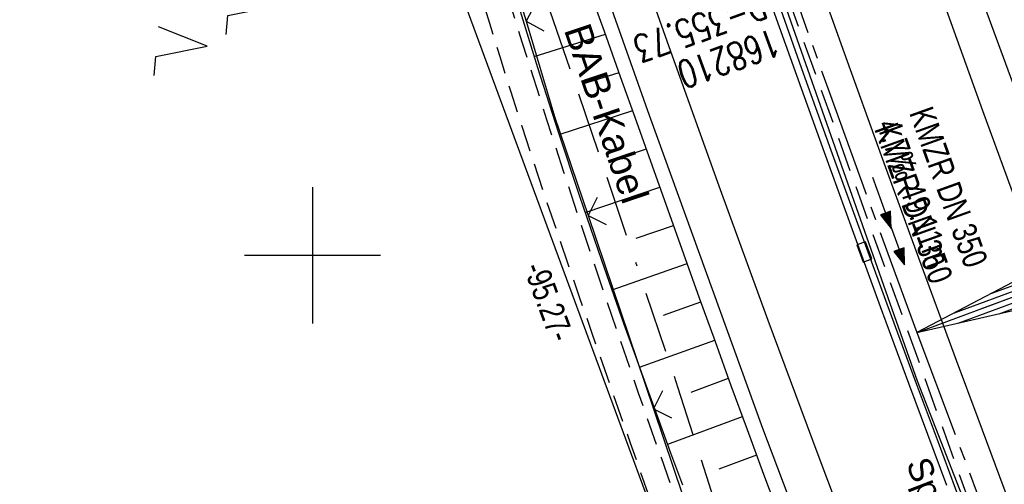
# Model space of a CAD drawing. Extents: x 508896 to 509497, y 457065 to 458031.
# Tile 15 of 45: x 509078 to 509151, y 457583 to 457617. Entities that reach past the tile are written whole.
import ezdxf

# ---------------------------------------------------------------- set-up
doc = ezdxf.new("R2010")
doc.units = 0
doc.header["$LTSCALE"] = 10
doc.header["$MEASUREMENT"] = 0
for name, pattern in [('ACAD_ISO16W100', [73, 15, -6.5, 15, -6.5, 15, -7, 1, -7]), ('ACHSE', [5.5, 4, -0.5, 0.5, -0.5]), ('LT00', [0]), ('LT11', [0.3, 0.2, -0.1]), ('STRICHLINIE2', [0.375, 0.25, -0.125])]:
    doc.linetypes.add(name, pattern=pattern)
doc.layers.get('0').update_dxf_attribs({"linetype": 'LT00'})
for name, color, linetype in [('--EK_FBR', 1, 'LT00'), ('--EK_Halt-Pfeil', 4, 'LT00'), ('--EK_Haltung', 7, 'STRICHLINIE2'), ('--EK_Haltung-Text', 140, 'LT00'), ('--EK_Schacht-Text', 5, 'LT00'), ('--EL_DFK_AB_L', 21, 'LT00'), ('--EL_Halt-Pfeil', 4, 'LT00'), ('--EL_Haltung', 182, 'STRICHLINIE2'), ('--EL_Haltung-Text', 182, 'LT00'), ('-AX-093', 35, 'ACHSE'), ('-EL-93-1', 250, 'LT00'), ('ABSTAND', 8, 'LT00'), ('BAB-KABEL', 220, 'ACAD_ISO16W100'), ('BAB-KABEL_TEXT', 221, 'Continuous'), ('DFK_AB_L', 21, 'LT00'), ('DFK_NUTZUNG', 250, 'LT00'), ('RINNE_TEXT', 11, 'Continuous'), ('V113_AFBR_BAB', 250, 'LT00'), ('V113_BOESCH', 250, 'LT00'), ('V113_BOSCHUNG', 250, 'LT00'), ('V113_FELDWEG', 250, 'LT11'), ('V113_H_BORD', 8, 'LT00'), ('V113_LD_MARK', 250, 'LT00'), ('V113_RASTER', 250, 'LT00'), ('V113_RINNE', 182, 'LT00'), ('V113_SINKK', 182, 'LT00'), ('V113_ZAUN', 40, 'LT00')]:
    doc.layers.add(name, color=color, linetype=linetype)
doc.styles.add('Arial', font='ARIAL.TTF')
doc.styles.add('Beschrift', font='ARIAL.TTF')
doc.styles.add('Haltungsbeschriftung', font='ARIAL.TTF', dxfattribs={"width": 0.75})
doc.styles.add('schachtbeschriftung', font='romans.shx', dxfattribs={"width": 0.75, "height": 2})
doc.styles.get("Standard").update_dxf_attribs({"font": 'ARIAL.TTF'})

# ---------------------------------------------------------------- blocks, each defined once
blk = doc.blocks.new('SYMB7221')
at = {"color": 0, "linetype": 'ByBlock'}
for p, q in [((0, 0.435), (-0.11, 0.065)), ((0.11, 0.065), (0, 0.435)), ((0.25, 0.065), (0.11, 0.065)), ((-0.35, -0.065), (-0.46, -0.435)), ((0.35, -0.065), (0.24, -0.435))]:
    blk.add_line(p, q, dxfattribs=at)
for points in [[(-0.1, -0.435), (-0.24, -0.435), (-0.35, -0.065)], [(0.6, -0.435), (0.46, -0.435), (0.35, -0.065)]]:
    blk.add_lwpolyline(points, dxfattribs=at)
blk = doc.blocks.new('SYMB0024')
at = {"color": 0, "linetype": 'ByBlock'}
for p, q in [((-0.5, 0.5), (0, 0)), ((0, 0), (0.5, 0.5))]:
    blk.add_line(p, q, dxfattribs=at)
blk = doc.blocks.new('SYMB0652')
at = {"color": 0, "linetype": 'ByBlock'}
blk.add_lwpolyline([(-0.15, -0.075), (0.15, -0.075), (0.15, 0.075), (-0.15, 0.075), (-0.15, -0.075)], dxfattribs=at)
blk = doc.blocks.new('SYMB0070')
at = {"color": 0, "linetype": 'ByBlock'}
for p, q in [((-0.5, 0), (0.2, 0)), ((0.5, 0), (0.2, 0.1)), ((0.2, 0.1), (0.2, 0)), ((0.468, 0), (0.21, 0.086)), ((0.21, 0.086), (0.21, -0.086)), ((0.21, -0.086), (0.468, 0)), ((0.22, -0.072), (0.437, 0)), ((0.23, -0.058), (0.405, 0)), ((0.24, -0.045), (0.374, 0)), ((0.342, 0), (0.25, 0.031)), ((0.25, 0.031), (0.25, -0.031)), ((0.25, -0.031), (0.342, 0)), ((0.26, -0.017), (0.31, 0)), ((0.27, -0.003), (0.279, 0))]:
    blk.add_line(p, q, dxfattribs=at)
for points in [[(0.2, 0), (0.2, -0.1), (0.5, 0)], [(0.437, 0), (0.22, 0.072), (0.22, -0.072)], [(0.405, 0), (0.23, 0.058), (0.23, -0.058)], [(0.374, 0), (0.24, 0.045), (0.24, -0.045)], [(0.31, 0), (0.26, 0.017), (0.26, -0.017)], [(0.279, 0), (0.27, 0.003), (0.27, -0.003)]]:
    blk.add_lwpolyline(points, dxfattribs=at)
blk = doc.blocks.new('SYMB18')
at = {"color": 0, "linetype": 'ByBlock'}
for p, q in [((1, 0.13), (0, 0)), ((0.615385, 0.08), (1, 0.08)), ((0.923077, 0.12), (1, 0.12)), ((0.000669, 0), (1, 0)), ((0.307692, 0.04), (1, 0.04)), ((0.307692, -0.04), (1, -0.04)), ((0.615385, -0.08), (1, -0.08)), ((0.923077, -0.12), (1, -0.12))]:
    blk.add_line(p, q, dxfattribs=at)
at = {"color": 0, "linetype": 'ByBlock', "flags": 128}
blk.add_lwpolyline([(0, 0), (1, -0.13), (1, 0.13)], dxfattribs=at)

msp = doc.modelspace()

# ---------------------------------------------------------------- linework, layer by layer
at = {"layer": '--EK_FBR'}
for points in [[(509209.708, 457467.896), (509200.647, 457488.637), (509190.956, 457511.649), (509182.705, 457531.59), (509174.57, 457551.859), (509165.72, 457574.412), (509157.784, 457595.453), (509149.394, 457618.258), (509141.263, 457641.475), (509133.407, 457664.712), (509125.838, 457688.14), (509118.866, 457710.525), (509111.875, 457733.915)], [(509185.59, 457458.513), (509176.485, 457479.341), (509166.769, 457502.109), (509158.144, 457523.086), (509149.944, 457543.291), (509141.627, 457564.655), (509133.068, 457587.275), (509124.741, 457610.27), (509116.617, 457633.258), (509108.434, 457657.319), (509100.82, 457681.007), (509093.657, 457704.002), (509086.933, 457726.568)]]:
    msp.add_lwpolyline(points, dxfattribs=at)
at = {"layer": '--EK_FBR', "color": 2}
msp.add_lwpolyline([(509117.759, 457677.508), (509120.341, 457669.546), (509122.95, 457661.592), (509124.516, 457656.861), (509126.094, 457652.134), (509127.683, 457647.412), (509129.286, 457642.693), (509130.903, 457637.98), (509132.508, 457633.353), (509134.127, 457628.73), (509135.758, 457624.112), (509137.401, 457619.498), (509139.053, 457614.887), (509141.774, 457607.349), (509144.517, 457599.819), (509147.283, 457592.298), (509148.867, 457588.024), (509150.46, 457583.753), (509152.062, 457579.486)], dxfattribs=at)
at = {"layer": '--EK_FBR', "linetype": 'LT11', "flags": 128}
for points in [[(509103.068, 457653.537), (509103.693, 457652.061), (509104.313, 457650.583), (509104.924, 457649.101), (509105.52, 457647.614), (509106.096, 457646.121), (509106.649, 457644.618), (509107.163, 457643.138), (509107.654, 457641.65), (509108.125, 457640.154), (509108.579, 457638.653), (509109.022, 457637.147), (509109.456, 457635.639), (509109.886, 457634.129), (509110.315, 457632.619), (509111.963, 457626.935), (509113.659, 457621.268), (509115.402, 457615.617), (509117.191, 457609.98), (509118.436, 457606.145), (509119.7, 457602.316), (509120.982, 457598.492), (509122.28, 457594.673), (509123.926, 457589.899), (509125.596, 457585.133), (509127.29, 457580.376), (509129.009, 457575.628), (509130.756, 457570.89), (509131.947, 457567.705), (509133.149, 457564.523), (509134.36, 457561.345), (509135.577, 457558.169), (509136.798, 457554.995), (509138.021, 457551.821)], [(509136.076, 457551.13), (509134.91, 457554.27), (509133.745, 457557.411), (509132.583, 457560.553), (509131.425, 457563.697), (509130.272, 457566.842), (509129.126, 457569.99), (509127.666, 457574.036), (509126.218, 457578.087), (509124.78, 457582.142), (509123.352, 457586.2), (509121.931, 457590.261), (509120.517, 457594.325), (509119.643, 457596.844), (509118.774, 457599.364), (509117.912, 457601.887), (509117.059, 457604.413), (509116.217, 457606.943), (509115.39, 457609.477), (509114.585, 457611.997), (509113.793, 457614.521), (509113.011, 457617.048), (509112.237, 457619.577), (509111.467, 457622.108), (509110.698, 457624.639), (509109.927, 457627.17), (509109.151, 457629.699), (509108.368, 457632.226), (509107.597, 457634.676), (509106.819, 457637.123), (509106.034, 457639.568), (509105.245, 457642.012), (509104.454, 457644.455), (509103.982, 457644.946), (509103.453, 457645.374), (509102.876, 457645.733), (509102.258, 457646.018), (509101.61, 457646.225), (509100.941, 457646.35), (509100.262, 457646.391), (509099.583, 457646.348), (509098.915, 457646.221), (509098.267, 457646.013), (509097.65, 457645.725)]]:
    msp.add_lwpolyline(points, dxfattribs=at)
at = {"layer": '--EK_Haltung'}
msp.add_line((509133.564, 457622.718), (509149.653, 457577.914), dxfattribs=at)
at = {"layer": '--EL_DFK_AB_L'}
msp.add_line((509103.56, 457639.117), (509136.05, 457551.152), dxfattribs=at)
at = {"layer": '--EL_Haltung'}
msp.add_line((509133.564, 457622.718), (509149.653, 457577.914), dxfattribs=at)
at = {"layer": '-AX-093', "ltscale": 0.2}
msp.add_lwpolyline([(509098.978, 457732.175), (509102.531, 457720.051), (509106.161, 457707.951), (509109.867, 457695.873), (509113.649, 457683.82), (509117.508, 457671.79), (509121.443, 457659.785), (509125.454, 457647.806), (509129.541, 457635.852), (509133.703, 457623.924), (509137.941, 457612.023), (509142.254, 457600.148), (509144.4, 457594.326), (509148.825, 457582.493), (509153.322, 457570.687), (509157.891, 457558.909), (509162.528, 457547.158), (509167.231, 457535.433), (509172, 457523.734), (509176.831, 457512.061), (509181.722, 457500.413), (509186.672, 457488.79), (509191.679, 457477.191), (509196.74, 457465.615)], dxfattribs=at)
at = {"layer": '-EL-93-1'}
msp.add_line((509149.089, 457596.062), (509219.42, 457622.11), dxfattribs=at)
at = {"layer": 'BAB-KABEL', "ltscale": 0.03, "flags": 128}
msp.add_lwpolyline([(509027.439, 457978.744), (509029.992, 457962.287), (509036.078, 457925.561), (509042.53, 457891.088), (509050.199, 457856.608), (509058.308, 457823.548), (509063.573, 457801.983), (509070.716, 457774.03), (509076.001, 457755.232), (509080.344, 457739.422), (509090.908, 457703.838), (509097.734, 457681.362), (509107.502, 457647.716), (509111.875, 457634.115), (509120.021, 457610.435), (509126.819, 457590.343), (509133.907, 457568.294), (509141.674, 457548.685), (509152.536, 457521.068), (509161.517, 457500.799), (509168.375, 457485.506), (509176.765, 457466.898), (509181.801, 457454.992), (509189.699, 457436.662), (509196.246, 457421.569), (509205.148, 457401.069), (509215.566, 457378.886), (509222.29, 457363.753), (509225.647, 457356.877), (509234.558, 457339.558), (509240.768, 457328.992), (509247.494, 457315.697), (509253.706, 457303.621), (509259.411, 457292.888), (509271.508, 457267.522), (509283.446, 457244.117), (509295.196, 457221.979), (509305.267, 457201.686), (509314.935, 457182.403), (509327.66, 457157.094), (509343.187, 457126.022), (509350.453, 457111.908)], dxfattribs=at)
at = {"layer": 'DFK_AB_L'}
msp.add_line((509103.56, 457639.117), (509136.05, 457551.152), dxfattribs=at)
at = {"layer": 'V113_AFBR_BAB'}
for points in [[(509209.708, 457467.896), (509200.647, 457488.637), (509190.956, 457511.649), (509182.705, 457531.59), (509174.57, 457551.859), (509165.72, 457574.412), (509157.784, 457595.453), (509149.394, 457618.258), (509141.263, 457641.475), (509133.407, 457664.712), (509125.838, 457688.14), (509118.866, 457710.525), (509111.875, 457733.915)], [(509185.59, 457458.513), (509176.485, 457479.341), (509166.769, 457502.109), (509158.144, 457523.086), (509149.944, 457543.291), (509141.627, 457564.655), (509133.068, 457587.275), (509124.741, 457610.27), (509116.617, 457633.258), (509108.434, 457657.319), (509100.82, 457681.007), (509093.657, 457704.002), (509086.933, 457726.568)]]:
    msp.add_lwpolyline(points, dxfattribs=at)
at = {"layer": 'V113_AFBR_BAB', "color": 0}
msp.add_lwpolyline([(509117.759, 457677.508), (509120.341, 457669.546), (509122.95, 457661.592), (509124.516, 457656.861), (509126.094, 457652.134), (509127.683, 457647.412), (509129.286, 457642.693), (509130.903, 457637.98), (509132.508, 457633.353), (509134.127, 457628.73), (509135.758, 457624.112), (509137.401, 457619.498), (509139.053, 457614.887), (509141.774, 457607.349), (509144.517, 457599.819), (509147.283, 457592.298), (509148.867, 457588.024), (509150.46, 457583.753), (509152.062, 457579.486)], dxfattribs=at)
at = {"layer": 'V113_BOESCH'}
for points in [[(509134.392, 457580.592), (509133.161, 457583.887), (509131.94, 457587.186), (509130.761, 457590.408), (509129.591, 457593.633), (509128.43, 457596.862), (509127.274, 457600.092), (509126.121, 457603.324), (509124.97, 457606.556), (509123.819, 457609.788), (509122.631, 457613.116), (509121.442, 457616.443), (509120.253, 457619.77)], [(509127.189, 457583.101), (509126.324, 457585.464), (509125.46, 457587.827), (509124.598, 457590.19), (509123.741, 457592.556), (509122.892, 457594.925), (509121.242, 457599.619), (509119.633, 457604.329), (509118.067, 457609.053), (509116.544, 457613.793), (509115.067, 457618.547)]]:
    msp.add_lwpolyline(points, dxfattribs=at)
at = {"layer": 'V113_BOSCHUNG'}
for p, q in [((509116.282, 457614.624), (509121.508, 457616.259)), ((509119.854, 457612.598), (509122.515, 457613.442)), ((509118.124, 457608.88), (509123.517, 457610.635)), ((509121.794, 457606.92), (509124.521, 457607.818)), ((509120.03, 457603.157), (509125.52, 457605.012)), ((509123.764, 457601.252), (509126.523, 457602.195)), ((509121.998, 457597.455), (509127.524, 457599.39)), ((509125.767, 457595.596), (509128.532, 457596.576)), ((509124.024, 457591.773), (509129.541, 457593.774)), ((509127.805, 457589.953), (509130.559, 457590.963)), ((509126.086, 457586.115), (509131.584, 457588.155)), ((509129.869, 457584.319), (509132.625, 457585.33))]:
    msp.add_line(p, q, dxfattribs=at)
at = {"layer": 'V113_FELDWEG', "flags": 128}
for points in [[(509103.068, 457653.537), (509103.693, 457652.061), (509104.313, 457650.583), (509104.924, 457649.101), (509105.52, 457647.614), (509106.096, 457646.121), (509106.649, 457644.618), (509107.163, 457643.138), (509107.654, 457641.65), (509108.125, 457640.154), (509108.579, 457638.653), (509109.022, 457637.147), (509109.456, 457635.639), (509109.886, 457634.129), (509110.315, 457632.619), (509111.963, 457626.935), (509113.659, 457621.268), (509115.402, 457615.617), (509117.191, 457609.98), (509118.436, 457606.145), (509119.7, 457602.316), (509120.982, 457598.492), (509122.28, 457594.673), (509123.926, 457589.899), (509125.596, 457585.133), (509127.29, 457580.376), (509129.009, 457575.628), (509130.756, 457570.89), (509131.947, 457567.705), (509133.149, 457564.523), (509134.36, 457561.345), (509135.577, 457558.169), (509136.798, 457554.995), (509138.021, 457551.821)], [(509136.076, 457551.13), (509134.91, 457554.27), (509133.745, 457557.411), (509132.583, 457560.553), (509131.425, 457563.697), (509130.272, 457566.842), (509129.126, 457569.99), (509127.666, 457574.036), (509126.218, 457578.087), (509124.78, 457582.142), (509123.352, 457586.2), (509121.931, 457590.261), (509120.517, 457594.325), (509119.643, 457596.844), (509118.774, 457599.364), (509117.912, 457601.887), (509117.059, 457604.413), (509116.217, 457606.943), (509115.39, 457609.477), (509114.585, 457611.997), (509113.793, 457614.521), (509113.011, 457617.048), (509112.237, 457619.577), (509111.467, 457622.108), (509110.698, 457624.639), (509109.927, 457627.17), (509109.151, 457629.699), (509108.368, 457632.226), (509107.597, 457634.676), (509106.819, 457637.123), (509106.034, 457639.568), (509105.245, 457642.012), (509104.454, 457644.455), (509103.982, 457644.946), (509103.453, 457645.374), (509102.876, 457645.733), (509102.258, 457646.018), (509101.61, 457646.225), (509100.941, 457646.35), (509100.262, 457646.391), (509099.583, 457646.348), (509098.915, 457646.221), (509098.267, 457646.013), (509097.65, 457645.725)]]:
    msp.add_lwpolyline(points, dxfattribs=at)
at = {"layer": 'V113_H_BORD'}
msp.add_lwpolyline([(509042.253, 457984.465), (509051.959, 457925.916), (509063.647, 457867.236), (509080.341, 457796.2), (509092.218, 457751.548), (509119.942, 457660.357), (509144.412, 457590.771), (509169.438, 457526.599), (509196.658, 457462.522), (509226.846, 457396.406), (509237.291, 457374.302), (509273.52, 457300.185), (509300.023, 457247.768), (509301.774, 457242.872), (509307.307, 457232.156), (509330.363, 457187.458), (509366.292, 457118.024)], dxfattribs=at)
at = {"layer": 'V113_LD_MARK'}
for points in [[(509110.326, 457729.521), (509114.121, 457716.712), (509118.001, 457703.929), (509121.968, 457691.173), (509126.021, 457678.443), (509130.159, 457665.741), (509134.384, 457653.068), (509138.694, 457640.424), (509142.152, 457630.48), (509145.662, 457620.554), (509149.224, 457610.647), (509152.837, 457600.758), (509156.501, 457590.888), (509160.214, 457581.037)], [(509089.966, 457727.23), (509093.258, 457716.017), (509096.619, 457704.825), (509099.701, 457694.776), (509102.838, 457684.743), (509106.03, 457674.727), (509109.276, 457664.729), (509112.575, 457654.748), (509115.927, 457644.784), (509119.331, 457634.838), (509122.786, 457624.909), (509126.292, 457614.997), (509129.848, 457605.104), (509133.453, 457595.228), (509137.106, 457585.371), (509140.807, 457575.531)]]:
    msp.add_lwpolyline(points, dxfattribs=at)
at = {"layer": 'V113_RASTER'}
for p, q in [((509100, 457605), (509100, 457595)), ((509105, 457600), (509095, 457600))]:
    msp.add_line(p, q, dxfattribs=at)
at = {"layer": 'V113_RINNE'}
for points in [[(509113.118, 457679.099), (509114.655, 457674.341), (509116.207, 457669.587), (509117.772, 457664.838), (509119.348, 457660.093), (509121.983, 457652.236), (509124.647, 457644.388), (509127.34, 457636.551), (509129.367, 457630.716), (509131.41, 457624.888), (509133.468, 457619.064), (509135.542, 457613.246), (509137.579, 457607.576), (509139.631, 457601.911), (509141.698, 457596.251), (509143.781, 457590.598), (509146.573, 457583.102)], [(509147.655, 457581.731), (509145.971, 457586.242), (509144.297, 457590.758), (509142.219, 457596.4), (509140.155, 457602.048), (509138.106, 457607.7), (509136.074, 457613.359), (509134.418, 457618.008), (509132.773, 457622.661), (509131.138, 457627.317), (509129.511, 457631.976), (509127.891, 457636.638), (509126.257, 457641.362), (509124.632, 457646.089), (509123.017, 457650.819), (509121.413, 457655.553), (509119.822, 457660.291), (509117.219, 457668.153), (509114.656, 457676.028)]]:
    msp.add_lwpolyline(points, dxfattribs=at)
at = {"layer": 'V113_ZAUN'}
for p, q in [((509111.383, 457631.585), (509115.68, 457617.213)), ((509120.237, 457602.925), (509125.044, 457588.716))]:
    msp.add_line(p, q, dxfattribs=at)
for points in [[(509115.68, 457617.213), (509117.777, 457610.2), (509120.237, 457602.925)], [(509125.044, 457588.716), (509127.208, 457582.316), (509130.09, 457574.592)]]:
    msp.add_lwpolyline(points, dxfattribs=at)

# ---------------------------------------------------------------- block references
at = {"layer": '--EK_Halt-Pfeil', "xscale": 3.999999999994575, "yscale": 4, "zscale": 4, "rotation": 289.7512900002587}
msp.add_blockref('SYMB0070', (509142.81, 457601.18), dxfattribs=at)
at = {"layer": '--EL_Halt-Pfeil', "xscale": 3.999999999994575, "yscale": 4, "zscale": 4, "rotation": 289.7512900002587}
msp.add_blockref('SYMB0070', (509141.818, 457603.855), dxfattribs=at)
at = {"layer": '-EL-93-1', "xscale": 10.00000000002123, "yscale": 10, "zscale": 10, "rotation": 20.32196100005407}
msp.add_blockref('SYMB18', (509144.4, 457594.326), dxfattribs=at)
at = {"layer": 'DFK_NUTZUNG', "xscale": 10.00000000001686, "yscale": 10, "zscale": 10, "rotation": 264.7377100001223}
msp.add_blockref('SYMB7221', (509093.236, 457618.791), dxfattribs=at)
at = {"layer": 'V113_SINKK', "xscale": 4.500000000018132, "yscale": 4.5, "zscale": 4.5, "rotation": 290.0646583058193}
msp.add_blockref('SYMB0652', (509140.523, 457600.251), dxfattribs=at)
at = {"layer": 'V113_ZAUN', "yscale": 2.099999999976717, "zscale": 2.1}
for p, xscale, rotation in [((509115.68, 457617.213), 2.099999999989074, 286.6427799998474), ((509120.237, 457602.925), 2.099999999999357, 288.6888700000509), ((509125.044, 457588.716), 2.099999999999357, 288.6888700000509)]:
    msp.add_blockref('SYMB0024', p, dxfattribs=dict(at, xscale=xscale, rotation=rotation))

# ---------------------------------------------------------------- texts
at = {"layer": '--EK_Haltung-Text', "style": 'Haltungsbeschriftung', "width": 0.75}
for s, p in [('KMZR DN 350', (509143.811, 457610.48)), ('4.7‰ 49.11m', (509141.402, 457609.615))]:
    msp.add_text(s, height=1.8, rotation=-70.24871, dxfattribs=at).set_placement(p)
at = {"layer": '--EK_Schacht-Text', "style": 'schachtbeschriftung', "width": 0.75}
for s, p in [('D=355.73', (509132.891, 457619.417)), ('168210', (509133.864, 457616.706))]:
    msp.add_text(s, height=2, rotation=-160.24872, dxfattribs=at).set_placement(p)
at = {"layer": '--EL_Haltung-Text', "style": 'Haltungsbeschriftung', "width": 0.75}
msp.add_text('KMZR DN 350', height=1.8, rotation=-70.24871, dxfattribs=at).set_placement((509141.243, 457609.299))
at = {"layer": 'ABSTAND', "width": 0.75}
msp.add_text(' -95.27-', height=1.8, rotation=-69.72949, dxfattribs=at).set_placement((509115.283, 457599.586))
at = {"layer": 'BAB-KABEL_TEXT', "insert": (509120.607, 457610.101), "char_height": 2, "attachment_point": 8, "rotation": 288.69257, "style": 'Beschrift'}
msp.add_mtext('BAB-Kabel', dxfattribs=at)
at = {"layer": 'RINNE_TEXT', "insert": (509145.258, 457585.358), "char_height": 1.8, "attachment_point": 1, "rotation": 291.10763, "style": 'Arial'}
msp.add_mtext('Spitzrinne', dxfattribs=at)

doc.saveas('drawing.dxf')
